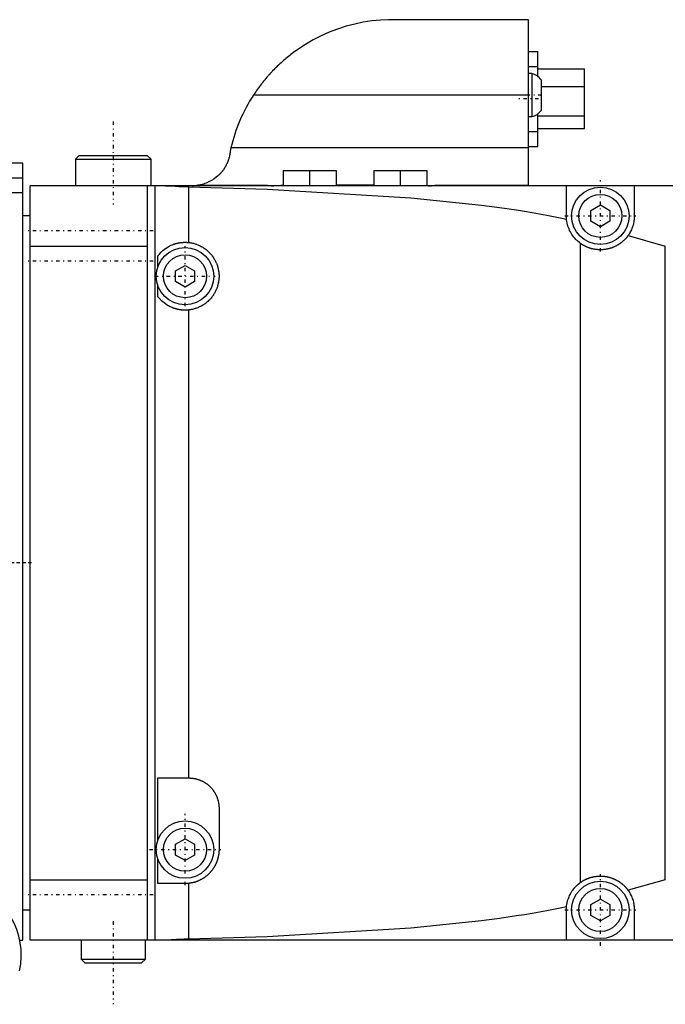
# Model space of a CAD drawing. Extents: x -152 to 484, y -5 to 754.
# Tile 5 of 6: x 158 to 244, y 622 to 752. Entities that reach past the tile are written whole.
import ezdxf

# ---------------------------------------------------------------- set-up
doc = ezdxf.new("R2010")
doc.units = 0
doc.linetypes.add('CENTER', pattern=[1.5, 0.45, -0.5, 0.05, -0.5])
doc.layers.add('AM_0', color=7, linetype='CONTINUOUS')
doc.layers.add('AM_7', color=7, linetype='CENTER')

msp = doc.modelspace()

# ---------------------------------------------------------------- linework, layer by layer
at = {"layer": 'AM_0', "color": 7, "linetype": 'CONTINUOUS'}
for p, q in [((225.5, 752), (207.5, 752)), ((225.5, 730), (225.5, 752)), ((225.5, 747.8), (226.7, 747.8)), ((226.7, 744.5), (226.7, 747.8)), ((225.5, 745.8), (226.7, 745.8)), ((226.7, 745.5), (232.88, 745.5)), ((232.88, 737.6), (232.88, 745.5)), ((225.94, 744.85), (225.5, 744.85)), ((225.94, 744.85), (225.94, 739.15)), ((227.15, 744.03), (227.15, 739.97)), ((227.15, 743.15), (232.88, 743.15)), ((225.5, 742), (189.06, 742)), ((225.5, 739.15), (225.94, 739.15)), ((226.7, 735.2), (226.7, 739.5)), ((226.7, 739.25), (232.88, 739.25)), ((226.7, 737.6), (232.88, 737.6)), ((225.5, 737.2), (226.7, 737.2)), ((186.08, 735), (185.98, 734.58)), ((225.5, 735), (186.08, 735)), ((225.5, 735.2), (226.7, 735.2)), ((166, 734), (165.5, 733.5)), ((165.5, 733.5), (165.5, 730)), ((165.5, 733.5), (175.5, 733.5)), ((166, 734), (175, 734)), ((175.5, 733.5), (175, 734)), ((175.5, 730), (175.5, 733.5)), ((158.5, 733), (150, 733)), ((158.5, 630), (158.5, 733)), ((158.5, 731.01), (150.6, 731.01)), ((193, 732), (200, 732)), ((193, 732), (193, 730)), ((196.5, 732), (196.5, 730)), ((200, 732), (200, 730)), ((205, 732), (212, 732)), ((205, 732), (205, 730)), ((208.5, 732), (208.5, 730)), ((212, 732), (212, 730)), ((159.5, 630), (159.5, 730)), ((289.56, 730), (159.5, 730)), ((175, 730), (175, 630)), ((176, 730), (176, 630)), ((180.44, 729.86), (180.44, 722.48)), ((190.93, 730.03), (181.5, 730.03)), ((190.93, 730), (190.93, 730.03)), ((200, 730.1), (205, 730.1)), ((225.5, 730.03), (213.07, 730.03)), ((213.07, 730.03), (213.07, 730)), ((230.5, 726), (230.5, 730)), ((239.5, 730), (239.5, 726)), ((158.5, 729.07), (156.6, 729.07)), ((233.75, 726.72), (235, 727.44)), ((235, 727.44), (236.25, 726.72)), ((159.5, 726), (158.5, 726)), ((233.75, 725.28), (233.75, 726.72)), ((236.25, 726.72), (236.25, 725.28)), ((235, 724.56), (233.75, 725.28)), ((236.25, 725.28), (235, 724.56)), ((238.67, 723.39), (243.6, 722)), ((159.5, 722), (175, 722)), ((232.31, 722.39), (232.31, 637.61)), ((243.6, 638), (243.6, 722)), ((176.42, 719.27), (176.42, 720.72)), ((178.75, 718.72), (180, 719.44)), ((180, 719.44), (181.25, 718.72)), ((178.75, 717.28), (178.75, 718.72)), ((181.25, 718.72), (181.25, 717.28)), ((176.42, 715.28), (176.42, 716.73)), ((180, 716.56), (178.75, 717.28)), ((181.25, 717.28), (180, 716.56)), ((180.44, 713.52), (180.44, 651.5)), ((176.42, 651.5), (180.5, 651.5)), ((176.42, 643.27), (176.42, 651.5)), ((184.5, 647.5), (184.5, 642)), ((178.75, 642.72), (180, 643.44)), ((180, 643.44), (181.25, 642.72)), ((178.75, 641.28), (178.75, 642.72)), ((181.25, 642.72), (181.25, 641.28)), ((180, 640.56), (178.75, 641.28)), ((181.25, 641.28), (180, 640.56)), ((176.42, 637.5), (176.42, 640.73)), ((159.5, 638), (175, 638)), ((180, 637.5), (176.42, 637.5)), ((180.44, 637.52), (180.44, 630.14)), ((243.6, 638), (238.67, 636.61)), ((233.75, 634.72), (235, 635.44)), ((233.75, 633.28), (233.75, 634.72)), ((235, 635.44), (236.25, 634.72)), ((236.25, 634.72), (236.25, 633.28)), ((158.5, 634), (159.5, 634)), ((230.5, 630), (230.5, 634)), ((235, 632.56), (233.75, 633.28)), ((236.25, 633.28), (235, 632.56)), ((239.5, 634), (239.5, 630)), ((158.11, 630), (158.5, 630)), ((289.56, 630), (159.5, 630)), ((166.25, 630), (166.25, 627.5)), ((174.75, 627.5), (174.75, 630)), ((166.25, 627.5), (166.75, 627)), ((166.25, 627.5), (174.75, 627.5)), ((166.75, 627), (174.25, 627)), ((174.25, 627), (174.75, 627.5))]:
    msp.add_line(p, q, dxfattribs=at)
for points in [[(207.5, 752, 0), (206.96, 751.99, 0), (205.87, 751.94, 0), (204.75, 751.83, 0), (204.18, 751.75, 0), (203.61, 751.65, 0), (202.47, 751.42, 0), (201.33, 751.12, 0), (200.21, 750.76, 0), (199.1, 750.33, 0), (198.01, 749.85, 0), (197.48, 749.58, 0), (196.96, 749.31, 0), (195.94, 748.72, 0), (194.95, 748.07, 0), (194.36, 747.65, 0), (194.2, 747.52, 0), (194.03, 747.39, 0), (193.95, 747.33, 0), (193.86, 747.26, 0), (193.7, 747.13, 0), (193.53, 746.99, 0), (193.36, 746.86, 0), (193.2, 746.72, 0), (193.03, 746.57, 0), (192.95, 746.5, 0), (192.87, 746.43, 0), (192.71, 746.28, 0), (192.54, 746.13, 0), (192.38, 745.98, 0), (192.22, 745.83, 0), (192.06, 745.68, 0), (191.99, 745.6, 0), (191.91, 745.52, 0), (191.75, 745.36, 0), (191.6, 745.2, 0), (191.52, 745.12, 0), (191.44, 745.04, 0), (191.29, 744.87, 0), (191.14, 744.71, 0), (191.07, 744.63, 0), (190.99, 744.54, 0), (190.84, 744.37, 0), (190.7, 744.2, 0), (190.56, 744.03, 0), (190.41, 743.86, 0), (190.28, 743.69, 0), (190.21, 743.6, 0), (190.14, 743.51, 0), (190, 743.34, 0), (189.87, 743.16, 0), (189.74, 742.98, 0), (189.61, 742.81, 0), (189.48, 742.63, 0), (189.42, 742.54, 0), (189.36, 742.45, 0), (189.24, 742.27, 0), (189.12, 742.09, 0), (189.06, 742, 0)], [(185.98, 734.58, 0), (185.98, 734.55, 0), (185.97, 734.49, 0), (185.97, 734.42, 0), (185.96, 734.39, 0), (185.96, 734.36, 0), (185.95, 734.3, 0), (185.94, 734.23, 0), (185.93, 734.17, 0), (185.92, 734.11, 0), (185.91, 734.04, 0), (185.9, 734.01, 0), (185.89, 733.98, 0), (185.88, 733.92, 0), (185.87, 733.85, 0), (185.85, 733.79, 0), (185.84, 733.73, 0), (185.82, 733.67, 0), (185.81, 733.64, 0), (185.8, 733.61, 0), (185.78, 733.54, 0), (185.76, 733.48, 0), (185.75, 733.45, 0), (185.74, 733.42, 0), (185.72, 733.36, 0), (185.7, 733.3, 0), (185.69, 733.27, 0), (185.68, 733.24, 0), (185.66, 733.18, 0), (185.63, 733.12, 0), (185.61, 733.06, 0), (185.58, 733, 0), (185.56, 732.94, 0), (185.54, 732.91, 0), (185.53, 732.88, 0), (185.5, 732.83, 0), (185.47, 732.77, 0), (185.45, 732.71, 0), (185.42, 732.65, 0), (185.39, 732.6, 0), (185.37, 732.57, 0), (185.35, 732.54, 0), (185.32, 732.49, 0), (185.29, 732.43, 0), (185.26, 732.38, 0), (185.22, 732.32, 0), (185.19, 732.27, 0), (185.17, 732.24, 0), (185.15, 732.21, 0), (185.12, 732.16, 0), (185.08, 732.11, 0), (185.04, 732.06, 0), (185, 732, 0), (184.96, 731.95, 0), (184.95, 731.93, 0), (184.93, 731.9, 0), (184.89, 731.85, 0), (184.84, 731.8, 0), (184.8, 731.75, 0), (184.76, 731.71, 0), (184.72, 731.66, 0), (184.7, 731.63, 0), (184.68, 731.61, 0), (184.63, 731.56, 0), (184.59, 731.52, 0), (184.56, 731.49, 0), (184.54, 731.47, 0), (184.5, 731.43, 0), (184.45, 731.38, 0), (184.43, 731.36, 0), (184.4, 731.34, 0), (184.36, 731.29, 0), (184.31, 731.25, 0), (184.14, 731.11, 0), (183.83, 730.88, 0), (183.5, 730.67, 0), (183.16, 730.49, 0), (182.81, 730.34, 0), (182.63, 730.27, 0), (182.44, 730.21, 0), (182.07, 730.12, 0), (181.69, 730.05, 0), (181.5, 730.03, 0)], [(177.43, 730, 0), (177.5, 730, 0), (177.63, 730, 0), (177.77, 729.99, 0), (177.84, 729.99, 0), (177.91, 729.99, 0), (178.06, 729.98, 0), (178.21, 729.97, 0), (178.37, 729.96, 0), (178.53, 729.96, 0), (178.7, 729.94, 0), (178.78, 729.94, 0), (178.87, 729.93, 0), (179.05, 729.92, 0), (179.23, 729.91, 0), (179.41, 729.9, 0), (179.59, 729.89, 0), (179.78, 729.89, 0), (179.87, 729.88, 0), (179.97, 729.88, 0), (180.15, 729.87, 0), (180.34, 729.87, 0), (180.44, 729.86, 0)], [(180.44, 729.86, 0), (190.89, 729.55, 0), (209.92, 728.39, 0), (219.27, 727.42, 0), (221.65, 727.12, 0), (223.89, 726.79, 0), (224.95, 726.63, 0), (225.98, 726.46, 0), (227.92, 726.11, 0), (229.69, 725.76, 0), (230.52, 725.57, 0)], [(190.93, 730.03, 0), (191.02, 730.02, 0), (191.2, 730.01, 0), (191.4, 730, 0), (191.5, 730, 0)], [(191.5, 730, 0), (191.54, 730, 0), (191.61, 730, 0), (191.69, 730, 0), (191.73, 730, 0), (191.77, 730, 0), (191.85, 730.01, 0), (191.93, 730.01, 0), (192.01, 730.01, 0), (192.09, 730.01, 0), (192.17, 730.02, 0), (192.21, 730.02, 0), (192.26, 730.02, 0), (192.34, 730.03, 0), (192.43, 730.03, 0), (192.51, 730.03, 0), (192.6, 730.04, 0), (192.69, 730.04, 0), (192.73, 730.05, 0), (192.78, 730.05, 0), (192.87, 730.05, 0), (192.95, 730.06, 0), (193, 730.06, 0)], [(212, 730.01, 0), (212.09, 730.01, 0), (212.26, 730, 0), (212.42, 730, 0), (212.5, 730, 0)], [(212.5, 730, 0), (212.6, 730, 0), (212.8, 730.01, 0), (212.98, 730.02, 0), (213.07, 730.03, 0)], [(230.52, 725.57, 0), (230.51, 725.65, 0), (230.51, 725.79, 0), (230.5, 725.93, 0), (230.5, 726, 0)], [(239.5, 726, 0), (239.5, 725.93, 0), (239.49, 725.78, 0), (239.49, 725.63, 0), (239.48, 725.56, 0), (239.47, 725.49, 0), (239.45, 725.34, 0), (239.43, 725.2, 0), (239.4, 725.05, 0), (239.37, 724.91, 0), (239.33, 724.76, 0), (239.31, 724.69, 0), (239.28, 724.62, 0), (239.23, 724.47, 0), (239.18, 724.32, 0), (239.11, 724.17, 0), (239.04, 724.03, 0), (238.97, 723.88, 0), (238.93, 723.81, 0), (238.89, 723.74, 0), (238.8, 723.6, 0), (238.71, 723.46, 0), (238.67, 723.39, 0)], [(232.31, 722.39, 0), (232.23, 722.45, 0), (232.07, 722.59, 0), (231.91, 722.73, 0), (231.84, 722.8, 0), (231.76, 722.87, 0), (231.62, 723.03, 0), (231.49, 723.19, 0), (231.36, 723.35, 0), (231.24, 723.52, 0), (231.13, 723.7, 0), (231.08, 723.79, 0), (231.03, 723.88, 0), (230.93, 724.07, 0), (230.85, 724.26, 0), (230.77, 724.46, 0), (230.71, 724.65, 0), (230.65, 724.85, 0), (230.62, 724.96, 0), (230.6, 725.06, 0), (230.56, 725.26, 0), (230.53, 725.47, 0), (230.52, 725.57, 0)], [(238.67, 723.39, 0), (238.65, 723.36, 0), (238.61, 723.31, 0), (238.57, 723.26, 0), (238.55, 723.23, 0), (238.53, 723.21, 0), (238.49, 723.15, 0), (238.44, 723.1, 0), (238.4, 723.05, 0), (238.36, 723, 0), (238.31, 722.96, 0), (238.29, 722.93, 0), (238.27, 722.91, 0), (238.23, 722.86, 0), (238.18, 722.82, 0), (238.14, 722.77, 0), (238.09, 722.73, 0), (238.04, 722.68, 0), (238.02, 722.66, 0), (237.99, 722.64, 0), (237.95, 722.6, 0), (237.9, 722.56, 0), (237.87, 722.53, 0), (237.85, 722.51, 0), (237.79, 722.47, 0), (237.74, 722.43, 0), (237.72, 722.41, 0), (237.69, 722.39, 0), (237.64, 722.35, 0), (237.58, 722.31, 0), (237.53, 722.28, 0), (237.47, 722.24, 0), (237.41, 722.2, 0), (237.39, 722.19, 0), (237.36, 722.17, 0), (237.3, 722.13, 0), (237.24, 722.1, 0), (237.18, 722.07, 0), (237.12, 722.03, 0), (237.06, 722, 0), (237.03, 721.99, 0), (237, 721.97, 0), (236.94, 721.94, 0), (236.88, 721.91, 0), (236.82, 721.88, 0), (236.76, 721.86, 0), (236.7, 721.83, 0), (236.67, 721.82, 0), (236.63, 721.81, 0), (236.57, 721.78, 0), (236.51, 721.76, 0), (236.44, 721.74, 0), (236.38, 721.72, 0), (236.31, 721.7, 0), (236.28, 721.69, 0), (236.25, 721.68, 0), (236.19, 721.66, 0), (236.12, 721.64, 0), (236.06, 721.63, 0), (235.99, 721.61, 0), (235.92, 721.6, 0), (235.89, 721.59, 0), (235.86, 721.58, 0), (235.79, 721.57, 0), (235.73, 721.56, 0), (235.7, 721.55, 0), (235.66, 721.55, 0), (235.6, 721.54, 0), (235.53, 721.53, 0), (235.5, 721.53, 0), (235.47, 721.52, 0), (235.4, 721.52, 0), (235.34, 721.51, 0), (235.27, 721.51, 0), (235.21, 721.5, 0), (235.14, 721.5, 0), (235.11, 721.5, 0), (235.08, 721.5, 0), (235.01, 721.5, 0), (234.95, 721.5, 0), (234.89, 721.5, 0), (234.82, 721.5, 0), (234.76, 721.51, 0), (234.73, 721.51, 0), (234.69, 721.51, 0), (234.63, 721.52, 0), (234.56, 721.52, 0), (234.5, 721.53, 0), (234.43, 721.54, 0), (234.37, 721.54, 0), (234.34, 721.55, 0), (234.3, 721.55, 0), (234.24, 721.57, 0), (234.17, 721.58, 0), (234.11, 721.59, 0), (234.04, 721.6, 0), (233.98, 721.62, 0), (233.94, 721.63, 0), (233.91, 721.63, 0), (233.85, 721.65, 0), (233.78, 721.67, 0), (233.72, 721.69, 0), (233.65, 721.71, 0), (233.59, 721.73, 0), (233.56, 721.74, 0), (233.52, 721.75, 0), (233.46, 721.77, 0), (233.4, 721.79, 0), (233.37, 721.81, 0), (233.33, 721.82, 0), (233.27, 721.84, 0), (233.21, 721.87, 0), (233.18, 721.88, 0), (233.15, 721.9, 0), (233.09, 721.93, 0), (233.03, 721.96, 0), (232.97, 721.99, 0), (232.91, 722.02, 0), (232.85, 722.05, 0), (232.82, 722.06, 0), (232.79, 722.08, 0), (232.73, 722.11, 0), (232.67, 722.15, 0), (232.62, 722.18, 0), (232.56, 722.22, 0), (232.5, 722.26, 0), (232.48, 722.27, 0), (232.45, 722.29, 0), (232.39, 722.33, 0), (232.34, 722.37, 0), (232.31, 722.39, 0)], [(176.42, 720.72, 0), (176.47, 720.8, 0), (176.6, 720.94, 0), (176.73, 721.1, 0), (176.81, 721.17, 0), (176.88, 721.25, 0), (177.05, 721.4, 0), (177.22, 721.54, 0), (177.41, 721.68, 0), (177.62, 721.82, 0), (177.83, 721.94, 0), (177.94, 722, 0), (178.05, 722.06, 0), (178.29, 722.16, 0), (178.43, 722.22, 0), (178.47, 722.23, 0), (178.51, 722.25, 0), (178.53, 722.25, 0), (178.55, 722.26, 0), (178.59, 722.27, 0), (178.64, 722.29, 0), (178.68, 722.3, 0), (178.72, 722.32, 0), (178.77, 722.33, 0), (178.79, 722.33, 0), (178.81, 722.34, 0), (178.86, 722.35, 0), (178.91, 722.36, 0), (178.95, 722.38, 0), (179, 722.39, 0), (179.05, 722.4, 0), (179.07, 722.4, 0), (179.09, 722.41, 0), (179.14, 722.42, 0), (179.19, 722.43, 0), (179.24, 722.43, 0), (179.29, 722.44, 0), (179.34, 722.45, 0), (179.36, 722.45, 0), (179.38, 722.46, 0), (179.43, 722.46, 0), (179.48, 722.47, 0), (179.51, 722.47, 0), (179.54, 722.48, 0), (179.59, 722.48, 0), (179.64, 722.49, 0), (179.66, 722.49, 0), (179.69, 722.49, 0), (179.74, 722.49, 0), (179.79, 722.5, 0), (179.84, 722.5, 0), (179.89, 722.5, 0), (179.94, 722.5, 0), (179.97, 722.5, 0), (180, 722.5, 0), (180.05, 722.5, 0), (180.1, 722.5, 0), (180.15, 722.5, 0), (180.2, 722.5, 0), (180.25, 722.49, 0), (180.28, 722.49, 0), (180.31, 722.49, 0), (180.36, 722.49, 0), (180.41, 722.48, 0), (180.44, 722.48, 0)], [(180.44, 722.48, 0), (180.5, 722.47, 0), (180.62, 722.46, 0), (180.74, 722.44, 0), (180.8, 722.43, 0), (180.86, 722.42, 0), (180.98, 722.39, 0), (181.1, 722.36, 0), (181.22, 722.33, 0), (181.34, 722.3, 0), (181.45, 722.26, 0), (181.51, 722.24, 0), (181.57, 722.22, 0), (181.68, 722.17, 0), (181.8, 722.13, 0), (181.91, 722.07, 0), (182.02, 722.02, 0), (182.13, 721.96, 0), (182.18, 721.94, 0), (182.24, 721.91, 0), (182.34, 721.84, 0), (182.45, 721.78, 0), (182.5, 721.74, 0), (182.55, 721.71, 0), (182.65, 721.64, 0), (182.75, 721.56, 0), (182.79, 721.53, 0), (182.84, 721.49, 0), (182.94, 721.41, 0), (183.03, 721.33, 0), (183.12, 721.24, 0), (183.21, 721.16, 0), (183.29, 721.07, 0), (183.33, 721.02, 0), (183.37, 720.98, 0), (183.45, 720.89, 0), (183.53, 720.79, 0), (183.61, 720.69, 0), (183.68, 720.59, 0), (183.75, 720.49, 0), (183.78, 720.44, 0), (183.81, 720.39, 0), (183.88, 720.28, 0), (183.94, 720.18, 0), (184, 720.07, 0), (184.05, 719.96, 0), (184.1, 719.85, 0), (184.13, 719.79, 0), (184.15, 719.73, 0), (184.2, 719.62, 0), (184.24, 719.51, 0), (184.28, 719.39, 0), (184.32, 719.27, 0), (184.35, 719.15, 0), (184.36, 719.09, 0), (184.38, 719.03, 0), (184.41, 718.91, 0), (184.43, 718.79, 0), (184.45, 718.67, 0), (184.47, 718.55, 0), (184.48, 718.43, 0), (184.48, 718.37, 0), (184.49, 718.31, 0), (184.5, 718.18, 0), (184.5, 718.06, 0), (184.5, 718, 0), (184.5, 717.94, 0), (184.5, 717.82, 0), (184.49, 717.69, 0), (184.48, 717.63, 0), (184.48, 717.57, 0), (184.47, 717.45, 0), (184.45, 717.33, 0), (184.43, 717.21, 0), (184.41, 717.09, 0), (184.38, 716.97, 0), (184.36, 716.91, 0), (184.35, 716.85, 0), (184.32, 716.73, 0), (184.28, 716.61, 0), (184.24, 716.49, 0), (184.2, 716.38, 0), (184.15, 716.27, 0), (184.13, 716.21, 0), (184.1, 716.15, 0), (184.05, 716.04, 0), (184, 715.93, 0), (183.94, 715.82, 0), (183.88, 715.72, 0), (183.81, 715.61, 0), (183.78, 715.56, 0), (183.75, 715.51, 0), (183.68, 715.41, 0), (183.61, 715.31, 0), (183.53, 715.21, 0), (183.45, 715.11, 0), (183.37, 715.02, 0), (183.33, 714.98, 0), (183.29, 714.93, 0), (183.21, 714.84, 0), (183.12, 714.76, 0), (183.03, 714.67, 0), (182.94, 714.59, 0), (182.84, 714.51, 0), (182.79, 714.47, 0), (182.75, 714.44, 0), (182.65, 714.36, 0), (182.55, 714.29, 0), (182.5, 714.26, 0), (182.45, 714.22, 0), (182.34, 714.16, 0), (182.24, 714.09, 0), (182.18, 714.06, 0), (182.13, 714.04, 0), (182.02, 713.98, 0), (181.91, 713.93, 0), (181.8, 713.87, 0), (181.68, 713.83, 0), (181.57, 713.78, 0), (181.51, 713.76, 0), (181.45, 713.74, 0), (181.34, 713.7, 0), (181.22, 713.67, 0), (181.1, 713.64, 0), (180.98, 713.61, 0), (180.86, 713.58, 0), (180.8, 713.57, 0), (180.74, 713.56, 0), (180.62, 713.54, 0), (180.5, 713.53, 0), (180.44, 713.52, 0)], [(180.44, 713.52, 0), (180.41, 713.52, 0), (180.36, 713.51, 0), (180.31, 713.51, 0), (180.28, 713.51, 0), (180.25, 713.51, 0), (180.2, 713.5, 0), (180.15, 713.5, 0), (180.1, 713.5, 0), (180.05, 713.5, 0), (180, 713.5, 0), (179.97, 713.5, 0), (179.94, 713.5, 0), (179.89, 713.5, 0), (179.84, 713.5, 0), (179.79, 713.5, 0), (179.74, 713.51, 0), (179.69, 713.51, 0), (179.66, 713.51, 0), (179.64, 713.51, 0), (179.59, 713.52, 0), (179.54, 713.52, 0), (179.51, 713.53, 0), (179.48, 713.53, 0), (179.43, 713.54, 0), (179.38, 713.54, 0), (179.36, 713.55, 0), (179.34, 713.55, 0), (179.29, 713.56, 0), (179.24, 713.57, 0), (179.19, 713.57, 0), (179.14, 713.58, 0), (179.09, 713.59, 0), (179.07, 713.6, 0), (179.05, 713.6, 0), (179, 713.61, 0), (178.95, 713.62, 0), (178.91, 713.64, 0), (178.86, 713.65, 0), (178.81, 713.66, 0), (178.79, 713.67, 0), (178.77, 713.67, 0), (178.72, 713.68, 0), (178.68, 713.7, 0), (178.64, 713.71, 0), (178.59, 713.73, 0), (178.55, 713.74, 0), (178.53, 713.75, 0), (178.51, 713.75, 0), (178.47, 713.77, 0), (178.43, 713.78, 0), (178.29, 713.84, 0), (178.05, 713.94, 0), (177.94, 714, 0), (177.83, 714.06, 0), (177.62, 714.18, 0), (177.41, 714.32, 0), (177.22, 714.46, 0), (177.05, 714.6, 0), (176.88, 714.75, 0), (176.81, 714.83, 0), (176.73, 714.9, 0), (176.6, 715.06, 0), (176.47, 715.2, 0), (176.42, 715.28, 0)], [(180.5, 651.5, 0), (180.53, 651.5, 0), (180.59, 651.5, 0), (180.65, 651.5, 0), (180.67, 651.5, 0), (180.7, 651.49, 0), (180.76, 651.49, 0), (180.82, 651.49, 0), (180.88, 651.48, 0), (180.94, 651.48, 0), (180.99, 651.47, 0), (181.02, 651.47, 0), (181.05, 651.46, 0), (181.11, 651.45, 0), (181.17, 651.44, 0), (181.22, 651.43, 0), (181.28, 651.42, 0), (181.34, 651.41, 0), (181.37, 651.41, 0), (181.39, 651.4, 0), (181.45, 651.39, 0), (181.51, 651.37, 0), (181.54, 651.36, 0), (181.56, 651.36, 0), (181.62, 651.34, 0), (181.68, 651.32, 0), (181.7, 651.31, 0), (181.73, 651.31, 0), (181.79, 651.29, 0), (181.84, 651.27, 0), (181.9, 651.25, 0), (181.95, 651.23, 0), (182, 651.21, 0), (182.03, 651.2, 0), (182.06, 651.18, 0), (182.11, 651.16, 0), (182.16, 651.14, 0), (182.22, 651.11, 0), (182.27, 651.09, 0), (182.32, 651.06, 0), (182.35, 651.05, 0), (182.37, 651.03, 0), (182.42, 651.01, 0), (182.47, 650.98, 0), (182.53, 650.95, 0), (182.58, 650.92, 0), (182.62, 650.89, 0), (182.65, 650.87, 0), (182.67, 650.86, 0), (182.72, 650.83, 0), (182.77, 650.79, 0), (182.82, 650.76, 0), (182.87, 650.73, 0), (182.91, 650.69, 0), (182.94, 650.67, 0), (182.96, 650.66, 0), (183, 650.62, 0), (183.05, 650.58, 0), (183.09, 650.55, 0), (183.14, 650.51, 0), (183.18, 650.47, 0), (183.2, 650.45, 0), (183.22, 650.43, 0), (183.27, 650.39, 0), (183.31, 650.35, 0), (183.33, 650.33, 0), (183.35, 650.31, 0), (183.39, 650.27, 0), (183.43, 650.22, 0), (183.45, 650.2, 0), (183.47, 650.18, 0), (183.51, 650.14, 0), (183.55, 650.09, 0), (183.58, 650.05, 0), (183.62, 650, 0), (183.66, 649.96, 0), (183.67, 649.94, 0), (183.69, 649.91, 0), (183.73, 649.87, 0), (183.76, 649.82, 0), (183.79, 649.77, 0), (183.83, 649.72, 0), (183.86, 649.67, 0), (183.87, 649.65, 0), (183.89, 649.62, 0), (183.92, 649.58, 0), (183.95, 649.53, 0), (183.98, 649.47, 0), (184.01, 649.42, 0), (184.03, 649.37, 0), (184.05, 649.35, 0), (184.06, 649.32, 0), (184.09, 649.27, 0), (184.11, 649.22, 0), (184.14, 649.16, 0), (184.16, 649.11, 0), (184.18, 649.06, 0), (184.2, 649.03, 0), (184.21, 649, 0), (184.23, 648.95, 0), (184.25, 648.9, 0), (184.27, 648.84, 0), (184.29, 648.79, 0), (184.31, 648.73, 0), (184.31, 648.7, 0), (184.32, 648.68, 0), (184.34, 648.62, 0), (184.36, 648.56, 0), (184.36, 648.54, 0), (184.37, 648.51, 0), (184.39, 648.45, 0), (184.4, 648.39, 0), (184.41, 648.37, 0), (184.41, 648.34, 0), (184.42, 648.28, 0), (184.43, 648.22, 0), (184.44, 648.17, 0), (184.45, 648.11, 0), (184.46, 648.05, 0), (184.47, 648.02, 0), (184.47, 647.99, 0), (184.48, 647.94, 0), (184.48, 647.88, 0), (184.49, 647.82, 0), (184.49, 647.76, 0), (184.49, 647.7, 0), (184.5, 647.67, 0), (184.5, 647.65, 0), (184.5, 647.59, 0), (184.5, 647.53, 0), (184.5, 647.5, 0)], [(184.5, 642, 0), (184.5, 641.97, 0), (184.5, 641.91, 0), (184.5, 641.85, 0), (184.5, 641.82, 0), (184.49, 641.79, 0), (184.49, 641.72, 0), (184.49, 641.66, 0), (184.48, 641.6, 0), (184.48, 641.54, 0), (184.47, 641.48, 0), (184.47, 641.45, 0), (184.46, 641.42, 0), (184.45, 641.36, 0), (184.44, 641.3, 0), (184.43, 641.24, 0), (184.42, 641.18, 0), (184.41, 641.12, 0), (184.41, 641.09, 0), (184.4, 641.06, 0), (184.39, 641, 0), (184.37, 640.94, 0), (184.36, 640.91, 0), (184.36, 640.88, 0), (184.34, 640.82, 0), (184.33, 640.76, 0), (184.32, 640.73, 0), (184.31, 640.7, 0), (184.29, 640.64, 0), (184.27, 640.58, 0), (184.25, 640.52, 0), (184.23, 640.47, 0), (184.21, 640.41, 0), (184.2, 640.38, 0), (184.19, 640.35, 0), (184.16, 640.29, 0), (184.14, 640.24, 0), (184.12, 640.18, 0), (184.09, 640.12, 0), (184.06, 640.07, 0), (184.05, 640.04, 0), (184.04, 640.01, 0), (184.01, 639.96, 0), (183.98, 639.9, 0), (183.95, 639.85, 0), (183.92, 639.8, 0), (183.89, 639.74, 0), (183.88, 639.72, 0), (183.86, 639.69, 0), (183.83, 639.64, 0), (183.8, 639.59, 0), (183.76, 639.53, 0), (183.73, 639.48, 0), (183.7, 639.43, 0), (183.68, 639.41, 0), (183.66, 639.38, 0), (183.62, 639.33, 0), (183.59, 639.28, 0), (183.55, 639.23, 0), (183.51, 639.19, 0), (183.47, 639.14, 0), (183.45, 639.11, 0), (183.43, 639.09, 0), (183.39, 639.04, 0), (183.35, 639, 0), (183.33, 638.98, 0), (183.31, 638.95, 0), (183.27, 638.91, 0), (183.23, 638.86, 0), (183.21, 638.84, 0), (183.18, 638.82, 0), (183.14, 638.78, 0), (183.1, 638.73, 0), (183.05, 638.69, 0), (183.01, 638.65, 0), (182.96, 638.61, 0), (182.94, 638.59, 0), (182.91, 638.57, 0), (182.87, 638.53, 0), (182.82, 638.49, 0), (182.77, 638.45, 0), (182.72, 638.42, 0), (182.67, 638.38, 0), (182.65, 638.36, 0), (182.62, 638.34, 0), (182.57, 638.31, 0), (182.52, 638.27, 0), (182.47, 638.24, 0), (182.42, 638.21, 0), (182.37, 638.17, 0), (182.34, 638.16, 0), (182.32, 638.14, 0), (182.26, 638.11, 0), (182.21, 638.08, 0), (182.16, 638.05, 0), (182.1, 638.02, 0), (182.05, 637.99, 0), (182.02, 637.98, 0), (181.99, 637.96, 0), (181.94, 637.94, 0), (181.88, 637.91, 0), (181.83, 637.89, 0), (181.77, 637.86, 0), (181.71, 637.84, 0), (181.68, 637.83, 0), (181.66, 637.82, 0), (181.6, 637.79, 0), (181.54, 637.77, 0), (181.51, 637.76, 0), (181.48, 637.75, 0), (181.42, 637.73, 0), (181.37, 637.71, 0), (181.34, 637.7, 0), (181.31, 637.69, 0), (181.25, 637.68, 0), (181.19, 637.66, 0), (181.13, 637.64, 0), (181.07, 637.63, 0), (181.01, 637.62, 0), (180.98, 637.61, 0), (180.95, 637.6, 0), (180.89, 637.59, 0), (180.83, 637.58, 0), (180.77, 637.57, 0), (180.71, 637.56, 0), (180.65, 637.55, 0), (180.62, 637.54, 0), (180.59, 637.54, 0), (180.53, 637.53, 0), (180.47, 637.52, 0), (180.44, 637.52, 0)], [(232.31, 637.61, 0), (232.34, 637.63, 0), (232.39, 637.67, 0), (232.45, 637.71, 0), (232.48, 637.73, 0), (232.5, 637.74, 0), (232.56, 637.78, 0), (232.62, 637.82, 0), (232.67, 637.85, 0), (232.73, 637.89, 0), (232.79, 637.92, 0), (232.82, 637.94, 0), (232.85, 637.95, 0), (232.91, 637.98, 0), (232.97, 638.01, 0), (233.03, 638.04, 0), (233.09, 638.07, 0), (233.15, 638.1, 0), (233.18, 638.12, 0), (233.21, 638.13, 0), (233.27, 638.16, 0), (233.33, 638.18, 0), (233.37, 638.19, 0), (233.4, 638.21, 0), (233.46, 638.23, 0), (233.52, 638.25, 0), (233.56, 638.26, 0), (233.59, 638.27, 0), (233.65, 638.29, 0), (233.72, 638.31, 0), (233.78, 638.33, 0), (233.85, 638.35, 0), (233.91, 638.37, 0), (233.94, 638.37, 0), (233.98, 638.38, 0), (234.04, 638.4, 0), (234.11, 638.41, 0), (234.17, 638.42, 0), (234.24, 638.43, 0), (234.3, 638.45, 0), (234.34, 638.45, 0), (234.37, 638.46, 0), (234.43, 638.46, 0), (234.5, 638.47, 0), (234.56, 638.48, 0), (234.63, 638.48, 0), (234.69, 638.49, 0), (234.73, 638.49, 0), (234.76, 638.49, 0), (234.82, 638.5, 0), (234.89, 638.5, 0), (234.95, 638.5, 0), (235.01, 638.5, 0), (235.08, 638.5, 0), (235.11, 638.5, 0), (235.14, 638.5, 0), (235.21, 638.5, 0), (235.27, 638.49, 0), (235.34, 638.49, 0), (235.4, 638.48, 0), (235.47, 638.48, 0), (235.5, 638.47, 0), (235.53, 638.47, 0), (235.6, 638.46, 0), (235.66, 638.45, 0), (235.7, 638.45, 0), (235.73, 638.44, 0), (235.79, 638.43, 0), (235.86, 638.42, 0), (235.89, 638.41, 0), (235.92, 638.4, 0), (235.99, 638.39, 0), (236.06, 638.37, 0), (236.12, 638.36, 0), (236.19, 638.34, 0), (236.25, 638.32, 0), (236.28, 638.31, 0), (236.31, 638.3, 0), (236.38, 638.28, 0), (236.44, 638.26, 0), (236.51, 638.24, 0), (236.57, 638.22, 0), (236.63, 638.19, 0), (236.67, 638.18, 0), (236.7, 638.17, 0), (236.76, 638.14, 0), (236.82, 638.12, 0), (236.88, 638.09, 0), (236.94, 638.06, 0), (237, 638.03, 0), (237.03, 638.01, 0), (237.06, 638, 0), (237.12, 637.97, 0), (237.18, 637.93, 0), (237.24, 637.9, 0), (237.3, 637.87, 0), (237.36, 637.83, 0), (237.39, 637.81, 0), (237.41, 637.8, 0), (237.47, 637.76, 0), (237.53, 637.72, 0), (237.58, 637.69, 0), (237.64, 637.65, 0), (237.69, 637.61, 0), (237.72, 637.59, 0), (237.74, 637.57, 0), (237.79, 637.53, 0), (237.85, 637.49, 0), (237.87, 637.47, 0), (237.9, 637.44, 0), (237.95, 637.4, 0), (237.99, 637.36, 0), (238.02, 637.34, 0), (238.04, 637.32, 0), (238.09, 637.27, 0), (238.14, 637.23, 0), (238.18, 637.18, 0), (238.23, 637.14, 0), (238.27, 637.09, 0), (238.29, 637.07, 0), (238.31, 637.04, 0), (238.36, 637, 0), (238.4, 636.95, 0), (238.44, 636.9, 0), (238.49, 636.85, 0), (238.53, 636.79, 0), (238.55, 636.77, 0), (238.57, 636.74, 0), (238.61, 636.69, 0), (238.65, 636.64, 0), (238.67, 636.61, 0)], [(180.44, 637.52, 0), (180.36, 637.51, 0), (180.22, 637.51, 0), (180.07, 637.5, 0), (180, 637.5, 0)], [(230.52, 634.43, 0), (230.53, 634.53, 0), (230.56, 634.74, 0), (230.6, 634.94, 0), (230.62, 635.04, 0), (230.65, 635.15, 0), (230.71, 635.35, 0), (230.77, 635.54, 0), (230.85, 635.74, 0), (230.93, 635.93, 0), (231.03, 636.12, 0), (231.08, 636.21, 0), (231.13, 636.3, 0), (231.24, 636.48, 0), (231.36, 636.65, 0), (231.49, 636.81, 0), (231.62, 636.97, 0), (231.76, 637.13, 0), (231.84, 637.2, 0), (231.91, 637.27, 0), (232.07, 637.41, 0), (232.23, 637.55, 0), (232.31, 637.61, 0)], [(238.67, 636.61, 0), (238.71, 636.54, 0), (238.8, 636.4, 0), (238.89, 636.26, 0), (238.93, 636.19, 0), (238.97, 636.12, 0), (239.04, 635.97, 0), (239.11, 635.83, 0), (239.18, 635.68, 0), (239.23, 635.53, 0), (239.28, 635.38, 0), (239.31, 635.31, 0), (239.33, 635.24, 0), (239.37, 635.09, 0), (239.4, 634.95, 0), (239.43, 634.8, 0), (239.45, 634.66, 0), (239.47, 634.51, 0), (239.48, 634.44, 0), (239.49, 634.37, 0), (239.49, 634.22, 0), (239.5, 634.07, 0), (239.5, 634, 0)], [(230.52, 634.43, 0), (229.69, 634.24, 0), (227.92, 633.89, 0), (225.98, 633.54, 0), (224.95, 633.37, 0), (223.89, 633.21, 0), (221.65, 632.88, 0), (219.27, 632.58, 0), (209.92, 631.61, 0), (190.89, 630.45, 0), (180.44, 630.14, 0)], [(230.5, 634, 0), (230.5, 634.07, 0), (230.51, 634.21, 0), (230.51, 634.35, 0), (230.52, 634.43, 0)], [(180.44, 630.14, 0), (180.34, 630.13, 0), (180.15, 630.13, 0), (179.97, 630.12, 0), (179.87, 630.12, 0), (179.78, 630.11, 0), (179.59, 630.11, 0), (179.41, 630.1, 0), (179.23, 630.09, 0), (179.05, 630.08, 0), (178.87, 630.07, 0), (178.78, 630.06, 0), (178.7, 630.06, 0), (178.53, 630.04, 0), (178.37, 630.04, 0), (178.21, 630.03, 0), (178.06, 630.02, 0), (177.91, 630.01, 0), (177.84, 630.01, 0), (177.77, 630.01, 0), (177.63, 630, 0), (177.5, 630, 0), (177.43, 630, 0)]]:
    msp.add_polyline3d(points, dxfattribs=at)
for centre, radius in [((235, 726), 3.8), ((235, 726), 2.85), ((180, 718), 3.8), ((180, 718), 2.85), ((180, 642), 3.8), ((180, 642), 2.85), ((235, 634), 3.8), ((235, 634), 2.85)]:
    msp.add_circle(centre, radius, dxfattribs=at)
for centre, radius, start, end in [((225.5, 742.9), 2, 34.4115, 77.1614), ((207.5, 730), 22, 146.9443, 166.8634), ((225.5, 741.1), 2, 282.8386, 325.5885), ((181, 735), 5, 270, 275.7392), ((148.47, 628), 9.85, 347.8282, 73.8572)]:
    msp.add_arc(centre, radius, start, end, dxfattribs=at)
at = {"layer": 'AM_7', "color": 4, "linetype": 'CENTER'}
for p, q in [((226.82, 741.5), (224.18, 741.5)), ((227.23, 742), (225.42, 742)), ((170.5, 738.5), (170.5, 727.5)), ((235, 721.27), (235, 730.73)), ((230.28, 726), (239.72, 726)), ((175.78, 724), (158.72, 724)), ((180, 714.01), (180, 721.99)), ((175.78, 720), (158.72, 720)), ((176.01, 718), (183.99, 718)), ((158.93, 680), (149.57, 680)), ((159.68, 680), (155.82, 680)), ((180, 637.27), (180, 646.73)), ((175.28, 642), (184.72, 642)), ((235, 629.27), (235, 638.73)), ((175.78, 636), (158.72, 636)), ((230.28, 634), (239.72, 634)), ((170.5, 632.5), (170.5, 621.5))]:
    msp.add_line(p, q, dxfattribs=at)

doc.saveas('drawing.dxf')
